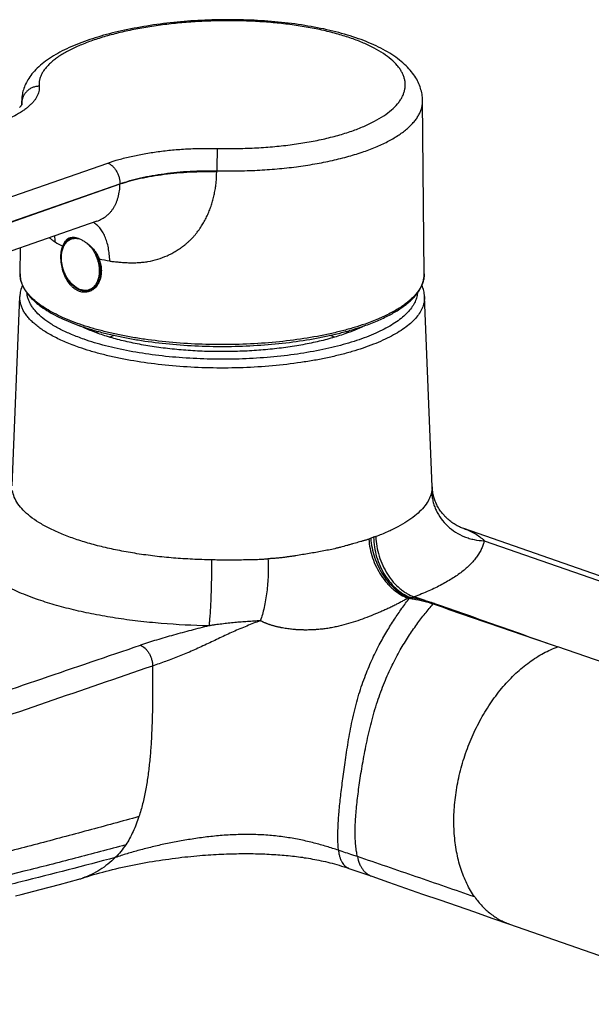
# Model space of a CAD drawing. Header units: millimetres. Extents: x 0 to 841, y 0 to 594.
# Tile 2 of 5: x 157 to 222, y 115 to 226. Entities that reach past the tile are written whole.
import ezdxf

# ---------------------------------------------------------------- set-up
doc = ezdxf.new("R2010")
doc.units = ezdxf.units.MM
doc.header["$LTSCALE"] = 46.255
doc.layers.get('0').update_dxf_attribs({"linetype": 'CONTINUOUS'})

msp = doc.modelspace()

# ---------------------------------------------------------------- linework, layer by layer
at = {"color": 7, "linetype": 'CONTINUOUS'}
for p, q in [((157.35, 216.83), (157.36, 217.27)), ((157.36, 217.27), (157.36, 217.27)), ((202.98, 217.27), (202.98, 217.27)), ((203.17, 197.58), (202.98, 217.27)), ((165.9, 203.58), (125.78, 189.59)), ((165.9, 203.58), (165.91, 203.58)), ((163.27, 201.74), (163.05, 201.67)), ((157.17, 197.58), (157.2, 200.54)), ((156.27, 173.48), (157.14, 195.02)), ((165.41, 195.82), (165.13, 195.72)), ((204.08, 173.36), (203.2, 195.02)), ((259.22, 150.66), (207.67, 168.63)), ((195.94, 129.53), (197.21, 129.09)), ((210.88, 124.35), (212.88, 123.66)), ((212.88, 123.66), (239.04, 114.54))]:
    msp.add_line(p, q, dxfattribs=at)
at = {"color": 9, "linetype": 'CONTINUOUS'}
for p, q in [((157.36, 217.03), (157.36, 216.86)), ((157.36, 216.89), (157.37, 216.87)), ((157.37, 216.89), (157.37, 216.88)), ((157.37, 216.89), (157.37, 216.89)), ((157.37, 216.89), (157.37, 216.89)), ((157.37, 216.88), (157.37, 216.87)), ((125.24, 195.59), (167.14, 210.19)), ((179.55, 209.18), (179.55, 209.3)), ((126.64, 193.23), (168.53, 207.83)), ((168.53, 207.78), (126.67, 193.18)), ((168.53, 207.78), (168.53, 207.83)), ((165.9, 203.58), (165.91, 203.58)), ((209.99, 167.25), (257.67, 150.63)), ((203.26, 160.45), (202.04, 160.87)), ((244.55, 146.06), (218.39, 155.18))]:
    msp.add_line(p, q, dxfattribs=at)
at = {"color": 7, "linetype": 'CONTINUOUS'}
for points in [[(202.98, 217.27), (202.98, 217.34), (202.98, 217.51), (202.96, 217.68), (202.94, 217.84), (202.92, 218.01), (202.89, 218.18), (202.85, 218.35), (202.8, 218.52), (202.75, 218.69), (202.7, 218.86), (202.63, 219.03), (202.56, 219.2), (202.48, 219.37), (202.4, 219.54), (202.31, 219.71), (202.2, 219.88), (202.1, 220.05), (201.98, 220.23), (201.85, 220.4), (201.72, 220.57), (201.58, 220.74), (201.43, 220.91), (201.27, 221.08), (201.1, 221.24), (200.93, 221.41), (200.74, 221.58), (200.55, 221.74), (200.35, 221.9), (200.14, 222.06), (199.92, 222.22), (199.7, 222.37), (199.47, 222.53), (199.24, 222.67), (198.99, 222.82), (198.75, 222.96), (198.49, 223.1), (198.23, 223.24), (197.97, 223.37), (197.7, 223.5), (197.43, 223.63), (197.15, 223.75), (196.86, 223.87), (196.57, 223.99), (196.28, 224.11), (195.98, 224.22), (195.67, 224.33), (195.37, 224.44), (195.05, 224.54), (194.74, 224.64), (194.42, 224.74), (194.1, 224.83), (193.77, 224.93), (193.44, 225.02), (193.1, 225.11), (192.76, 225.19), (192.42, 225.27), (192.07, 225.35), (191.73, 225.43), (191.37, 225.5), (191.02, 225.57), (190.66, 225.64), (190.3, 225.71), (189.93, 225.77), (189.57, 225.83), (189.2, 225.89), (188.82, 225.94), (188.45, 226), (188.07, 226.05), (187.69, 226.09), (187.31, 226.14), (186.93, 226.18), (186.54, 226.22), (186.16, 226.26), (185.77, 226.29), (185.38, 226.32), (184.99, 226.35), (184.59, 226.37), (184.2, 226.4), (183.8, 226.42), (183.41, 226.44), (183.01, 226.45), (182.61, 226.46), (182.21, 226.47), (181.81, 226.48), (181.41, 226.49), (181.01, 226.49), (180.61, 226.49), (180.21, 226.48), (179.81, 226.48), (179.41, 226.47), (179.01, 226.46), (178.61, 226.45), (178.21, 226.43), (177.81, 226.41), (177.41, 226.39), (177.02, 226.37), (176.62, 226.34), (176.22, 226.31), (175.83, 226.28), (175.44, 226.25), (175.05, 226.21), (174.66, 226.17), (174.27, 226.13), (173.88, 226.09), (173.5, 226.04), (173.12, 225.99), (172.74, 225.94), (172.36, 225.89), (171.98, 225.83), (171.61, 225.77), (171.24, 225.71), (170.87, 225.65), (170.5, 225.58), (170.14, 225.52), (169.78, 225.45), (169.42, 225.37), (169.07, 225.3), (168.72, 225.22), (168.37, 225.14), (168.03, 225.06), (167.69, 224.98), (167.35, 224.89), (167.01, 224.8), (166.68, 224.71), (166.36, 224.62), (166.03, 224.52), (165.71, 224.42), (165.4, 224.32), (165.09, 224.22), (164.79, 224.12)], [(164.79, 224.12), (164.5, 224.02), (164.2, 223.91), (163.91, 223.8), (163.62, 223.68), (163.33, 223.56), (163.05, 223.44), (162.77, 223.32), (162.5, 223.19), (162.23, 223.06), (161.97, 222.93), (161.71, 222.8), (161.46, 222.66), (161.22, 222.52), (160.98, 222.38), (160.74, 222.23), (160.52, 222.09), (160.3, 221.93), (160.08, 221.78), (159.88, 221.63), (159.68, 221.47), (159.48, 221.3), (159.3, 221.14), (159.13, 220.98), (158.96, 220.81), (158.81, 220.65), (158.66, 220.48), (158.52, 220.32), (158.39, 220.15), (158.27, 219.99), (158.16, 219.82), (158.06, 219.66), (157.96, 219.49), (157.88, 219.33), (157.8, 219.17), (157.72, 219), (157.66, 218.84), (157.6, 218.68), (157.55, 218.52), (157.5, 218.36), (157.46, 218.2), (157.43, 218.04), (157.4, 217.87), (157.38, 217.71), (157.37, 217.55), (157.36, 217.39), (157.36, 217.27)], [(157.37, 216.89), (157.37, 216.89), (157.37, 216.88), (157.37, 216.87), (157.36, 216.86), (157.36, 216.84), (157.35, 216.82), (157.33, 216.79), (157.32, 216.77), (157.3, 216.73), (157.27, 216.7), (157.25, 216.66), (157.22, 216.62), (157.19, 216.58), (157.15, 216.54), (157.11, 216.49)], [(207.67, 168.63), (207.54, 168.67), (207.42, 168.72), (207.3, 168.77), (207.18, 168.83), (207.05, 168.89), (206.93, 168.95), (206.81, 169.02), (206.68, 169.09), (206.56, 169.17), (206.44, 169.25), (206.32, 169.33), (206.2, 169.42), (206.08, 169.51), (205.96, 169.61), (205.85, 169.71), (205.74, 169.81), (205.63, 169.91), (205.52, 170.02), (205.42, 170.14), (205.32, 170.25), (205.22, 170.37), (205.13, 170.49), (205.04, 170.61), (204.96, 170.73), (204.88, 170.85), (204.8, 170.98), (204.73, 171.1), (204.66, 171.23), (204.6, 171.35), (204.54, 171.48), (204.48, 171.6), (204.43, 171.73), (204.39, 171.85), (204.34, 171.97), (204.3, 172.08), (204.27, 172.2), (204.24, 172.31), (204.21, 172.42), (204.19, 172.52), (204.16, 172.62), (204.15, 172.72), (204.13, 172.82), (204.12, 172.91), (204.11, 172.99), (204.1, 173.08), (204.09, 173.15), (204.08, 173.23), (204.08, 173.3), (204.08, 173.36)], [(164.28, 128.89), (164.57, 128.98), (164.88, 129.08), (165.2, 129.18), (165.54, 129.28), (165.88, 129.38), (166.23, 129.48), (166.59, 129.57), (166.95, 129.67), (167.32, 129.76), (167.69, 129.86), (168.07, 129.95), (168.44, 130.04), (168.82, 130.12), (169.2, 130.2), (169.58, 130.29), (169.96, 130.36), (170.35, 130.44), (170.73, 130.51), (171.1, 130.58), (171.48, 130.65), (171.86, 130.72), (172.24, 130.78), (172.61, 130.84), (172.99, 130.9), (173.36, 130.96), (173.73, 131.01), (174.11, 131.06), (174.48, 131.11), (174.84, 131.16), (175.21, 131.2), (175.57, 131.25), (175.92, 131.29), (176.27, 131.32), (176.62, 131.36), (176.96, 131.39), (177.29, 131.42), (177.62, 131.45), (177.94, 131.48), (178.26, 131.5), (178.57, 131.52), (178.88, 131.55), (179.19, 131.56), (179.49, 131.58), (179.79, 131.6), (180.08, 131.61), (180.37, 131.62), (180.66, 131.63), (180.94, 131.64), (181.23, 131.65), (181.51, 131.66), (181.79, 131.66), (182.07, 131.67), (182.34, 131.67), (182.62, 131.67), (182.89, 131.67), (183.16, 131.67), (183.43, 131.67), (183.7, 131.67), (183.97, 131.66), (184.23, 131.65), (184.5, 131.65), (184.76, 131.64), (185.01, 131.63), (185.27, 131.62), (185.52, 131.6), (185.77, 131.59), (186.02, 131.58), (186.27, 131.56), (186.51, 131.54), (186.75, 131.52), (186.99, 131.51), (187.23, 131.48), (187.47, 131.46), (187.7, 131.44), (187.93, 131.42), (188.16, 131.39), (188.39, 131.37), (188.62, 131.34), (188.84, 131.31), (189.07, 131.28), (189.3, 131.25), (189.52, 131.21), (189.75, 131.18), (189.98, 131.14), (190.22, 131.1), (190.45, 131.06), (190.7, 131.02), (190.94, 130.97), (191.18, 130.92), (191.43, 130.87), (191.68, 130.81), (191.93, 130.76), (192.19, 130.7), (192.44, 130.63), (192.7, 130.57), (192.96, 130.5), (193.23, 130.42), (193.5, 130.35), (193.77, 130.26), (194.05, 130.18), (194.33, 130.09), (194.6, 129.99)], [(194.6, 129.99), (195.05, 129.84), (195.5, 129.68), (195.94, 129.53)], [(156.63, 126.86), (157.29, 127.02), (159.45, 127.58), (161.64, 128.16), (163.85, 128.76)], [(197.21, 129.09), (199.12, 128.42), (201.04, 127.76), (202.98, 127.08), (204.94, 126.41), (206.91, 125.73), (208.89, 125.04), (210.88, 124.35)]]:
    msp.add_lwpolyline(points, dxfattribs=at)
at = {"color": 9, "linetype": 'CONTINUOUS'}
for centre, radius, start, end in [((159.96, 217.25), 2.61, 179.4801, 184.6423), ((155.67, 216.9), 1.7, 359.6703, 4.6645), ((155.61, 216.78), 1.75, 3.6242, 4.5936), ((154.58, 201.41), 6.57, 358.3132, 4.3797), ((163.51, 200.35), 1.4, 96.8351, 109.2045), ((167.93, 212.63), 13.27, 239.285, 243.5751), ((171.97, 224.3), 25.66, 256.9082, 259.6681), ((164.96, 197.13), 1.39, 289.2274, 296.3697), ((199.1, 143.56), 17.31, 82.0719, 82.54), ((202.2, 160.05), 0.966, 135.3133, 138.1743), ((203.33, 140.08), 20.73, 94.3583, 95.0176), ((1455.29, -3618.38), 3983.65, 108.78848, 109.15709)]:
    msp.add_arc(centre, radius, start, end, dxfattribs=at)
at = {"color": 7, "linetype": 'CONTINUOUS'}
for centre, radius, start, end in [((164.94, 197.19), 1.45, 289.2263, 296.019), ((189.7, 205.03), 14.91, 296.35, 296.556), ((173.4, 171.47), 20.87, 110.4312, 111.3578), ((175.07, 167.35), 24.3, 107.0581, 108.5074), ((185.15, 166.98), 24.69, 71.504, 72.9302), ((186.94, 171.47), 20.87, 68.6422, 69.5687), ((161.61, 136.98), 8.52, 285.2966, 288.2708)]:
    msp.add_arc(centre, radius, start, end, dxfattribs=at)
at = {"color": 9, "linetype": 'CONTINUOUS'}
for points, knots in [([(194.93, 213.83), (195.39, 213.99), (196.27, 214.33), (197.49, 214.91), (198.54, 215.52), (199.42, 216.18), (200.02, 216.77), (200.4, 217.26), (200.62, 217.62), (200.8, 217.99), (200.92, 218.36), (200.99, 218.73), (201.02, 219.1), (200.99, 219.47), (200.91, 219.84), (200.78, 220.21), (200.6, 220.57), (200.38, 220.93), (200, 221.42), (199.39, 222.01), (198.51, 222.67), (197.45, 223.29), (196.23, 223.86), (194.86, 224.39), (193.34, 224.86), (191.7, 225.28), (189.95, 225.63), (188.11, 225.92), (186.19, 226.14), (184.21, 226.29), (182.19, 226.37), (180.16, 226.38), (178.12, 226.32), (176.1, 226.19), (174.12, 226), (172.2, 225.74), (170.35, 225.43), (168.6, 225.05), (166.96, 224.62), (165.91, 224.29), (165.41, 224.12)], [0, 0, 0, 0, 0.031359, 0.060083, 0.086092, 0.109397, 0.130137, 0.139644, 0.148645, 0.157214, 0.165442, 0.173434, 0.181308, 0.189187, 0.197194, 0.205445, 0.214044, 0.223079, 0.232623, 0.253439, 0.276812, 0.302872, 0.331628, 0.362997, 0.396828, 0.432919, 0.471023, 0.510862, 0.552127, 0.594489, 0.637602, 0.681107, 0.724637, 0.767823, 0.810299, 0.851704, 0.891693, 0.929935, 0.966128, 1, 1, 1, 1]), ([(165.41, 224.12), (164.94, 223.95), (164.03, 223.61), (162.96, 223.11), (162.2, 222.69), (161.68, 222.38), (161.22, 222.05), (160.8, 221.72), (160.44, 221.39), (160.12, 221.05), (159.85, 220.7), (159.64, 220.35), (159.48, 219.99), (159.38, 219.64), (159.33, 219.28), (159.33, 219.04), (159.34, 218.92)], [0, 0, 0, 0, 0.178499, 0.34087, 0.415807, 0.48652, 0.553023, 0.615385, 0.673736, 0.728282, 0.779319, 0.827248, 0.872589, 0.915982, 0.958177, 1, 1, 1, 1]), ([(159.34, 218.92), (159.35, 218.82), (159.35, 218.63), (159.31, 218.33), (159.22, 218.04), (159.09, 217.75), (158.92, 217.46), (158.7, 217.17), (158.44, 216.89), (158.14, 216.61), (157.8, 216.34), (157.28, 215.97), (156.53, 215.54), (155.5, 215.06), (154.77, 214.78), (154.38, 214.64)], [0, 0, 0, 0, 0.041741, 0.083976, 0.127501, 0.173031, 0.221172, 0.272417, 0.327144, 0.385635, 0.448085, 0.514617, 0.660093, 0.82209, 1, 1, 1, 1]), ([(159.34, 218.92), (159.21, 218.92), (158.95, 218.89), (158.58, 218.78), (158.24, 218.6), (157.94, 218.36), (157.69, 218.08), (157.51, 217.75), (157.39, 217.4), (157.37, 217.16), (157.36, 217.03)], [0, 0, 0, 0, 0.128363, 0.256365, 0.383513, 0.509436, 0.633933, 0.757013, 0.878899, 1, 1, 1, 1]), ([(196.3, 211.49), (196.81, 211.67), (197.78, 212.04), (199.12, 212.67), (200.11, 213.25), (200.8, 213.74), (201.26, 214.11), (201.66, 214.49), (202.01, 214.87), (202.31, 215.26), (202.56, 215.65), (202.75, 216.05), (202.89, 216.46), (202.97, 216.86), (202.98, 217.14), (202.98, 217.27)], [0, 0, 0, 0, 0.173142, 0.331711, 0.475245, 0.541395, 0.603861, 0.662762, 0.718276, 0.770652, 0.820219, 0.867391, 0.912674, 0.956659, 1, 1, 1, 1]), ([(179.63, 211.85), (180.33, 211.83), (181.74, 211.83), (183.83, 211.89), (185.88, 212.03), (187.88, 212.25), (189.8, 212.53), (191.62, 212.89), (193.32, 213.31), (194.41, 213.65), (194.93, 213.83)], [0, 0, 0, 0, 0.136384, 0.271825, 0.405107, 0.535047, 0.660516, 0.780454, 0.893897, 1, 1, 1, 1]), ([(167.14, 210.19), (167.56, 210.34), (168.44, 210.61), (169.83, 210.96), (171.32, 211.26), (172.89, 211.5), (174.52, 211.69), (176.2, 211.81), (177.91, 211.86), (179.05, 211.86), (179.63, 211.85)], [0, 0, 0, 0, 0.106091, 0.219557, 0.339532, 0.465033, 0.594988, 0.728259, 0.863666, 1, 1, 1, 1]), ([(179.63, 211.85), (179.62, 211.79), (179.61, 211.65), (179.6, 211.42), (179.59, 211.13), (179.58, 210.67), (179.56, 210.06), (179.55, 209.56), (179.55, 209.3)], [0, 0, 0, 0, 0.068242, 0.161304, 0.275716, 0.407204, 0.701293, 1, 1, 1, 1]), ([(179.55, 209.3), (180.32, 209.29), (181.86, 209.28), (184.15, 209.36), (186.4, 209.51), (188.59, 209.75), (190.69, 210.07), (192.68, 210.46), (194.55, 210.93), (195.74, 211.3), (196.3, 211.49)], [0, 0, 0, 0, 0.136402, 0.271851, 0.40513, 0.535061, 0.660517, 0.780446, 0.893887, 1, 1, 1, 1]), ([(167.14, 210.19), (167.33, 210.12), (167.62, 209.93), (167.92, 209.6), (168.13, 209.29), (168.31, 208.95), (168.44, 208.58), (168.51, 208.21), (168.53, 207.95), (168.53, 207.83)], [0, 0, 0, 0, 0.218712, 0.341125, 0.470042, 0.603144, 0.737714, 0.870907, 1, 1, 1, 1]), ([(167.37, 199.05), (167.46, 199.04), (167.63, 199.01), (167.89, 198.98), (168.16, 198.95), (168.42, 198.93), (168.69, 198.9), (168.96, 198.88), (169.23, 198.87), (169.51, 198.86), (169.78, 198.85), (170.15, 198.85), (170.62, 198.87), (171.17, 198.91), (171.92, 199.02), (172.84, 199.24), (173.74, 199.57), (174.34, 199.86), (174.68, 200.05), (174.93, 200.19), (175.18, 200.35), (175.38, 200.48), (175.54, 200.6), (175.69, 200.71), (175.85, 200.83), (176, 200.95), (176.11, 201.05), (176.22, 201.14), (176.33, 201.24), (176.44, 201.34), (176.58, 201.47), (176.72, 201.61), (176.85, 201.75), (176.95, 201.86), (177.05, 201.97), (177.14, 202.08), (177.23, 202.2), (177.35, 202.35), (177.47, 202.51), (177.59, 202.67), (177.7, 202.83), (177.83, 203.03), (177.99, 203.28), (178.18, 203.62), (178.36, 203.97), (178.52, 204.33), (178.68, 204.69), (178.86, 205.15), (179.04, 205.7), (179.19, 206.27), (179.32, 206.85), (179.42, 207.43), (179.51, 208.2), (179.54, 208.79), (179.55, 209.18)], [0, 0, 0, 0, 0.014329, 0.028682, 0.04312, 0.057677, 0.072333, 0.087075, 0.101899, 0.116799, 0.131767, 0.146796, 0.177022, 0.207457, 0.238084, 0.299837, 0.362212, 0.393621, 0.409372, 0.425152, 0.440959, 0.456788, 0.464713, 0.472645, 0.488526, 0.496473, 0.50442, 0.512372, 0.520333, 0.528301, 0.53627, 0.552209, 0.560186, 0.568169, 0.576152, 0.584132, 0.592113, 0.600098, 0.616079, 0.624071, 0.632063, 0.648053, 0.664046, 0.680043, 0.712041, 0.728044, 0.744048, 0.776054, 0.808058, 0.840059, 0.872055, 0.904046, 0.936034, 1, 1, 1, 1]), ([(168.53, 207.83), (168.91, 207.96), (169.69, 208.21), (170.91, 208.52), (172.22, 208.78), (173.6, 208.99), (175.04, 209.16), (177.03, 209.3), (178.54, 209.32), (179.55, 209.3)], [0, 0, 0, 0, 0.10615, 0.219642, 0.339618, 0.465106, 0.595043, 0.7283, 1, 1, 1, 1]), ([(179.55, 209.18), (178.54, 209.2), (177.03, 209.18), (175.04, 209.04), (173.6, 208.88), (172.22, 208.68), (170.91, 208.43), (169.69, 208.13), (168.91, 207.9), (168.53, 207.78)], [0, 0, 0, 0, 0.272079, 0.405487, 0.535518, 0.66102, 0.780911, 0.894198, 1, 1, 1, 1]), ([(165.91, 203.58), (166.1, 203.65), (166.49, 203.82), (166.92, 204.11), (167.24, 204.39), (167.46, 204.61), (167.63, 204.82), (167.75, 204.99), (167.83, 205.13), (167.91, 205.27), (168.01, 205.46), (168.13, 205.71), (168.25, 206.03), (168.35, 206.35), (168.43, 206.7), (168.49, 207.05), (168.52, 207.41), (168.53, 207.65), (168.53, 207.78)], [0, 0, 0, 0, 0.118505, 0.236701, 0.296139, 0.355866, 0.415846, 0.445922, 0.475973, 0.506157, 0.536725, 0.599106, 0.662951, 0.728027, 0.794196, 0.861461, 0.929973, 1, 1, 1, 1]), ([(167.37, 199.05), (167.37, 199.31), (167.33, 199.81), (167.23, 200.54), (167.06, 201.22), (166.85, 201.83), (166.58, 202.36), (166.26, 202.82), (165.9, 203.18), (165.63, 203.36), (165.49, 203.43)], [0, 0, 0, 0, 0.155436, 0.303583, 0.443152, 0.573224, 0.693359, 0.80374, 0.905327, 1, 1, 1, 1]), ([(160.49, 201.69), (160.55, 201.65), (160.65, 201.57), (160.82, 201.45), (160.98, 201.33), (161.1, 201.26), (161.15, 201.22)], [0, 0, 0, 0, 0.247594, 0.498359, 0.750239, 1, 1, 1, 1]), ([(163.77, 195.91), (163.48, 196.06), (163.08, 196.38), (162.64, 196.92), (162.35, 197.4), (162.12, 197.93), (161.96, 198.48), (161.86, 199.04), (161.85, 199.58), (161.91, 200.09), (162.04, 200.56), (162.25, 200.96), (162.48, 201.23), (162.69, 201.4), (162.86, 201.5), (163.04, 201.57), (163.23, 201.62), (163.42, 201.64), (163.69, 201.63), (163.9, 201.58), (164.03, 201.53)], [0, 0, 0, 0, 0.1254, 0.194656, 0.266884, 0.340769, 0.414853, 0.487663, 0.557833, 0.624237, 0.686137, 0.743337, 0.796346, 0.821711, 0.846575, 0.871204, 0.895874, 0.920863, 0.946425, 1, 1, 1, 1]), ([(164.82, 201.05), (164.95, 200.94), (165.18, 200.7), (165.49, 200.28), (165.75, 199.81), (165.95, 199.3), (166.1, 198.78), (166.18, 198.25), (166.19, 197.73), (166.13, 197.25), (166, 196.8), (165.81, 196.42), (165.56, 196.1), (165.26, 195.87), (164.91, 195.73), (164.54, 195.69), (164.15, 195.75), (163.9, 195.85), (163.77, 195.91)], [0, 0, 0, 0, 0.06702, 0.137535, 0.210512, 0.284719, 0.358829, 0.43152, 0.501583, 0.568024, 0.630186, 0.687875, 0.741491, 0.792106, 0.841398, 0.891348, 0.943783, 1, 1, 1, 1]), ([(165.74, 200.1), (165.85, 199.89), (166.05, 199.46), (166.25, 198.78), (166.33, 198.09), (166.31, 197.43), (166.19, 196.92), (166.03, 196.56), (165.9, 196.33), (165.73, 196.12), (165.55, 195.95), (165.35, 195.81), (165.2, 195.75), (165.13, 195.72)], [0, 0, 0, 0, 0.144205, 0.28886, 0.429824, 0.563422, 0.686992, 0.744719, 0.799739, 0.852288, 0.902777, 0.951779, 1, 1, 1, 1]), ([(196.43, 191.88), (196.02, 191.74), (195.17, 191.47), (193.85, 191.1), (192.45, 190.77), (190.47, 190.37), (187.86, 189.97), (184.61, 189.66), (181.27, 189.52), (177.9, 189.55), (174.58, 189.75), (171.89, 190.06), (169.81, 190.39), (168.33, 190.67), (166.91, 191), (165.56, 191.35), (164.3, 191.74), (163.12, 192.16), (162.03, 192.62), (161.04, 193.09), (160.15, 193.59), (159.37, 194.12), (158.7, 194.66), (158.15, 195.22), (157.71, 195.79), (157.4, 196.38), (157.21, 196.98), (157.17, 197.38), (157.17, 197.58)], [0, 0, 0, 0, 0.03085, 0.063323, 0.097291, 0.132614, 0.20669, 0.284224, 0.363766, 0.443805, 0.522817, 0.599307, 0.636164, 0.671869, 0.706264, 0.739205, 0.770561, 0.800217, 0.828076, 0.854068, 0.878146, 0.900305, 0.920579, 0.939066, 0.955934, 0.971449, 0.98598, 1, 1, 1, 1]), ([(203.17, 197.58), (203.17, 197.45), (203.15, 197.18), (203.07, 196.78), (202.93, 196.39), (202.74, 196), (202.49, 195.61), (202.19, 195.23), (201.83, 194.85), (201.43, 194.49), (200.97, 194.12), (200.46, 193.77), (199.9, 193.43), (199.07, 192.97), (197.92, 192.44), (196.94, 192.06), (196.43, 191.88)], [0, 0, 0, 0, 0.042448, 0.085583, 0.130102, 0.176625, 0.225679, 0.277692, 0.332997, 0.391842, 0.454401, 0.520786, 0.591058, 0.665231, 0.825133, 1, 1, 1, 1]), ([(163.89, 189.23), (163.37, 189.41), (162.38, 189.79), (161.21, 190.34), (160.37, 190.8), (159.81, 191.15), (159.3, 191.51), (158.84, 191.88), (158.43, 192.25), (158.07, 192.63), (157.78, 193.02), (157.53, 193.41), (157.35, 193.81), (157.22, 194.21), (157.15, 194.62), (157.14, 194.89), (157.14, 195.02)], [0, 0, 0, 0, 0.175537, 0.335825, 0.410082, 0.480366, 0.546697, 0.609139, 0.667816, 0.722916, 0.774705, 0.823541, 0.869881, 0.914287, 0.957417, 1, 1, 1, 1]), ([(164.45, 190.15), (163.97, 190.32), (163.07, 190.66), (161.81, 191.24), (160.71, 191.86), (159.78, 192.51), (159.14, 193.1), (158.72, 193.58), (158.47, 193.94), (158.26, 194.3), (158.11, 194.66), (158, 195.03), (157.96, 195.27), (157.95, 195.4)], [0, 0, 0, 0, 0.17276, 0.331411, 0.475443, 0.604783, 0.719949, 0.772644, 0.822387, 0.869523, 0.914481, 0.957776, 1, 1, 1, 1]), ([(203.2, 195.02), (203.2, 194.92), (203.2, 194.72), (203.15, 194.32), (203.01, 193.82), (202.71, 193.22), (202.29, 192.64), (201.75, 192.08), (201.09, 191.53), (200.31, 191), (199.43, 190.5), (198.45, 190.01), (197.36, 189.56), (196.18, 189.13), (194.92, 188.73), (193.57, 188.37), (192.15, 188.04), (190.66, 187.75), (188.58, 187.42), (185.87, 187.1), (182.53, 186.89), (179.15, 186.86), (175.78, 187), (172.51, 187.31), (169.89, 187.71), (167.89, 188.11), (166.49, 188.44), (165.15, 188.81), (164.3, 189.09), (163.89, 189.23)], [0, 0, 0, 0, 0.007001, 0.014045, 0.02851, 0.043905, 0.06062, 0.078936, 0.099037, 0.121026, 0.144947, 0.170798, 0.198536, 0.228092, 0.259371, 0.292258, 0.326621, 0.362316, 0.399184, 0.475754, 0.554911, 0.635145, 0.714913, 0.792687, 0.866999, 0.902431, 0.936502, 0.969068, 1, 1, 1, 1]), ([(202.39, 195.4), (202.37, 195.21), (202.3, 194.82), (202.07, 194.26), (201.72, 193.7), (201.26, 193.16), (200.69, 192.63), (200.01, 192.12), (199.23, 191.63), (198.35, 191.16), (197.38, 190.71), (196.31, 190.29), (195.16, 189.9), (193.93, 189.54), (192.63, 189.2), (190.77, 188.8), (188.32, 188.39), (185.26, 188.06), (182.09, 187.88), (178.88, 187.87), (175.7, 188.01), (172.61, 188.31), (170.13, 188.7), (168.24, 189.08), (166.91, 189.4), (165.65, 189.75), (164.84, 190.01), (164.45, 190.15)], [0, 0, 0, 0, 0.014072, 0.028855, 0.044767, 0.06212, 0.081131, 0.101935, 0.124601, 0.149147, 0.175553, 0.203767, 0.233711, 0.265287, 0.29838, 0.332858, 0.405382, 0.481608, 0.560159, 0.639591, 0.718431, 0.795225, 0.868579, 0.903563, 0.937216, 0.969402, 1, 1, 1, 1]), ([(163.27, 167.5), (162.77, 167.67), (161.82, 168.03), (160.5, 168.64), (159.33, 169.28), (158.34, 169.96), (157.54, 170.68), (156.92, 171.41), (156.49, 172.17), (156.34, 172.71), (156.3, 172.97)], [0, 0, 0, 0, 0.171443, 0.329296, 0.473068, 0.602655, 0.718483, 0.821702, 0.914433, 1, 1, 1, 1]), ([(204.01, 172.8), (203.99, 172.68), (203.92, 172.44), (203.74, 171.97), (203.39, 171.37), (202.81, 170.69), (202.07, 170.03), (201.18, 169.4), (200.13, 168.79), (198.95, 168.22), (198.1, 167.88), (197.65, 167.71)], [0, 0, 0, 0, 0.043147, 0.087662, 0.182383, 0.287075, 0.403559, 0.532869, 0.675441, 0.831266, 1, 1, 1, 1]), ([(204.08, 173.36), (204.08, 173.32), (204.08, 173.24), (204.06, 173.11), (204.04, 172.96), (204.02, 172.86), (204.01, 172.8)], [0, 0, 0, 0, 0.199229, 0.430753, 0.69701, 1, 1, 1, 1]), ([(204.01, 172.8), (204.02, 172.62), (204.05, 172.26), (204.16, 171.73), (204.31, 171.21), (204.59, 170.53), (205.07, 169.73), (205.82, 168.89), (206.72, 168.2), (207.57, 167.76), (208.29, 167.51), (209.04, 167.32), (209.61, 167.26), (209.99, 167.25)], [0, 0, 0, 0, 0.060209, 0.120662, 0.181418, 0.24252, 0.365731, 0.490525, 0.616751, 0.744061, 0.808036, 0.872088, 1, 1, 1, 1]), ([(207.67, 168.63), (207.89, 168.55), (208.32, 168.38), (208.94, 168.08), (209.51, 167.71), (209.84, 167.41), (209.99, 167.25)], [0, 0, 0, 0, 0.258981, 0.509923, 0.755303, 1, 1, 1, 1]), ([(178.96, 165.07), (178.24, 165.08), (176.79, 165.13), (174.64, 165.27), (172.53, 165.48), (170.49, 165.76), (168.53, 166.1), (166.67, 166.5), (164.92, 166.96), (163.8, 167.31), (163.27, 167.5)], [0, 0, 0, 0, 0.137113, 0.272653, 0.405624, 0.535063, 0.660047, 0.779712, 0.893265, 1, 1, 1, 1]), ([(196.87, 167.43), (196.82, 167.41), (196.72, 167.38), (196.57, 167.33), (196.42, 167.28), (196.27, 167.24), (196.11, 167.2), (195.91, 167.14), (195.65, 167.07), (195.33, 166.98), (195.01, 166.89), (194.68, 166.79), (194.24, 166.67), (193.79, 166.54), (193.33, 166.43), (192.87, 166.31), (192.28, 166.19), (191.55, 166.05), (190.82, 165.92), (190.07, 165.79), (189.31, 165.67), (188.68, 165.56), (188.16, 165.48), (187.83, 165.43), (187.57, 165.4), (187.38, 165.37), (187.18, 165.34), (186.91, 165.31), (186.58, 165.28), (186.25, 165.25), (185.98, 165.23), (185.78, 165.22), (185.58, 165.2), (185.45, 165.19), (185.38, 165.18)], [0, 0, 0, 0, 0.013489, 0.02694, 0.040402, 0.053894, 0.067453, 0.081117, 0.108796, 0.136934, 0.165488, 0.194427, 0.223719, 0.283249, 0.313434, 0.343865, 0.405439, 0.467989, 0.531548, 0.596107, 0.661626, 0.728028, 0.761527, 0.795204, 0.812106, 0.829048, 0.846021, 0.863018, 0.897075, 0.931235, 0.948361, 0.965522, 0.982727, 1, 1, 1, 1]), ([(197.09, 167.53), (197.07, 167.52), (197, 167.49), (196.93, 167.45), (196.87, 167.43)], [0, 0, 0, 0, 0.248555, 1, 1, 1, 1]), ([(196.87, 167.43), (196.89, 167.07), (196.98, 166.35), (197.27, 165.28), (197.7, 164.24), (198.26, 163.28), (198.81, 162.55), (199.3, 162.03), (199.81, 161.57), (200.47, 161.1), (201.05, 160.82), (201.34, 160.72)], [0, 0, 0, 0, 0.127011, 0.257874, 0.390337, 0.522015, 0.650585, 0.71309, 0.774088, 0.890805, 1, 1, 1, 1]), ([(197.41, 167.65), (197.38, 167.64), (197.27, 167.6), (197.17, 167.56), (197.09, 167.53)], [0, 0, 0, 0, 0.24571, 1, 1, 1, 1]), ([(197.09, 167.53), (197.11, 167.16), (197.21, 166.43), (197.5, 165.35), (197.93, 164.3), (198.47, 163.32), (199.13, 162.45), (199.75, 161.82), (200.28, 161.4), (200.81, 161.05), (201.23, 160.84), (201.52, 160.73)], [0, 0, 0, 0, 0.127942, 0.259887, 0.393334, 0.525715, 0.654372, 0.777199, 0.835987, 0.892801, 1, 1, 1, 1]), ([(197.65, 167.71), (197.63, 167.71), (197.58, 167.69), (197.5, 167.67), (197.44, 167.66), (197.41, 167.65)], [0, 0, 0, 0, 0.251521, 0.623591, 1, 1, 1, 1]), ([(197.41, 167.65), (197.41, 167.27), (197.48, 166.52), (197.73, 165.41), (198.14, 164.33), (198.67, 163.33), (199.32, 162.44), (199.95, 161.81), (200.49, 161.39), (201.03, 161.04), (201.46, 160.85), (201.75, 160.75)], [0, 0, 0, 0, 0.129635, 0.262506, 0.396205, 0.528244, 0.65624, 0.778241, 0.836602, 0.893043, 1, 1, 1, 1]), ([(197.65, 167.71), (197.66, 167.34), (197.74, 166.6), (198.01, 165.49), (198.43, 164.43), (198.97, 163.43), (199.62, 162.55), (200.25, 161.92), (200.79, 161.51), (201.32, 161.16), (201.75, 160.97), (202.04, 160.87)], [0, 0, 0, 0, 0.129177, 0.261887, 0.395654, 0.5279, 0.656167, 0.778394, 0.836814, 0.893258, 1, 1, 1, 1]), ([(209.99, 167.25), (209.96, 167.1), (209.88, 166.8), (209.65, 166.2), (209.31, 165.62), (208.88, 165.06), (208.36, 164.48), (207.57, 163.77), (206.45, 162.98), (205.14, 162.23), (203.66, 161.51), (202.6, 161.08), (202.04, 160.87)], [0, 0, 0, 0, 0.043145, 0.087664, 0.182402, 0.233417, 0.287185, 0.403666, 0.532958, 0.675503, 0.831297, 1, 1, 1, 1]), ([(159.03, 160.61), (158.64, 160.75), (157.88, 161.03), (156.79, 161.48), (155.77, 161.95), (154.83, 162.44), (153.97, 162.95), (153.19, 163.47), (152.5, 164.01), (152.09, 164.4), (151.9, 164.59)], [0, 0, 0, 0, 0.150902, 0.294664, 0.431062, 0.559936, 0.681202, 0.794868, 0.90105, 1, 1, 1, 1]), ([(178.96, 165.07), (178.96, 164.31), (178.95, 163.18), (178.91, 161.69), (178.88, 160.62), (178.83, 159.65), (178.78, 158.81), (178.73, 158.21), (178.69, 157.81), (178.67, 157.65), (178.66, 157.57)], [0, 0, 0, 0, 0.301976, 0.452924, 0.596473, 0.727384, 0.840887, 0.93286, 0.969704, 1, 1, 1, 1]), ([(185.38, 165.18), (185.25, 165.16), (184.98, 165.13), (184.59, 165.1), (184.19, 165.09), (183.79, 165.08), (183.39, 165.08), (182.86, 165.07), (182.32, 165.05), (181.79, 165.04), (181.38, 165.03), (180.98, 165.03), (180.58, 165.02), (180.17, 165.03), (179.77, 165.04), (179.37, 165.06), (179.1, 165.07), (178.96, 165.07)], [0, 0, 0, 0, 0.061813, 0.123656, 0.185576, 0.247626, 0.309836, 0.372207, 0.497348, 0.560062, 0.622843, 0.685672, 0.748532, 0.811406, 0.874285, 0.937158, 1, 1, 1, 1]), ([(185.38, 165.18), (185.4, 164.87), (185.42, 164.25), (185.41, 163.31), (185.35, 162.36), (185.26, 161.43), (185.13, 160.52), (184.96, 159.67), (184.76, 158.88), (184.6, 158.38), (184.51, 158.15)], [0, 0, 0, 0, 0.129363, 0.262191, 0.396096, 0.528699, 0.657573, 0.780452, 0.895223, 1, 1, 1, 1]), ([(178.66, 157.57), (176.85, 157.6), (174.15, 157.74), (170.61, 158.09), (168.06, 158.43), (165.61, 158.86), (163.28, 159.36), (161.1, 159.94), (159.7, 160.38), (159.03, 160.61)], [0, 0, 0, 0, 0.272626, 0.405602, 0.535046, 0.660035, 0.779704, 0.893261, 1, 1, 1, 1]), ([(201.34, 160.72), (201.27, 160.68), (201.14, 160.61), (200.94, 160.51), (200.74, 160.4), (200.54, 160.29), (200.34, 160.18), (200.13, 160.07), (199.92, 159.96), (199.71, 159.85), (199.49, 159.74), (199.19, 159.6), (198.81, 159.43), (198.34, 159.22), (197.7, 158.95), (196.88, 158.62), (195.87, 158.24), (194.82, 157.89), (193.92, 157.64), (193.19, 157.47), (192.71, 157.37), (192.33, 157.31), (192.05, 157.26), (191.76, 157.22), (191.47, 157.19), (191.18, 157.16), (190.93, 157.14), (190.74, 157.13), (190.59, 157.12), (190.44, 157.11), (190.25, 157.1), (190, 157.1), (189.75, 157.09), (189.56, 157.09), (189.41, 157.1), (189.26, 157.1), (189.11, 157.11), (188.96, 157.11), (188.82, 157.12), (188.67, 157.13), (188.52, 157.14), (188.37, 157.15), (188.18, 157.17), (187.93, 157.2), (187.64, 157.24), (187.34, 157.28), (187.1, 157.32), (186.9, 157.36), (186.76, 157.39), (186.61, 157.42), (186.47, 157.45), (186.32, 157.49), (186.18, 157.52), (186.04, 157.56), (185.89, 157.6), (185.75, 157.65), (185.61, 157.69), (185.47, 157.74), (185.35, 157.78), (185.26, 157.82), (185.17, 157.85), (185.05, 157.9), (184.94, 157.95), (184.85, 157.99), (184.76, 158.03), (184.67, 158.07), (184.58, 158.12), (184.53, 158.14), (184.51, 158.15)], [0, 0, 0, 0, 0.012922, 0.025792, 0.038582, 0.051446, 0.064492, 0.077749, 0.091175, 0.104804, 0.118628, 0.132603, 0.160953, 0.189839, 0.219172, 0.278945, 0.34003, 0.402496, 0.466328, 0.498713, 0.531366, 0.547785, 0.564258, 0.580777, 0.597338, 0.613945, 0.630588, 0.638917, 0.64725, 0.655589, 0.663939, 0.680669, 0.697411, 0.705781, 0.714154, 0.722538, 0.73093, 0.73932, 0.747705, 0.756095, 0.764492, 0.772894, 0.781294, 0.79809, 0.81489, 0.831699, 0.84851, 0.856917, 0.865325, 0.873735, 0.882145, 0.890556, 0.898969, 0.907382, 0.915796, 0.924212, 0.932627, 0.941045, 0.949465, 0.953674, 0.957883, 0.966305, 0.974727, 0.978936, 0.983148, 0.991575, 0.995788, 1, 1, 1, 1]), ([(193.41, 132.05), (193.39, 132.24), (193.36, 132.65), (193.34, 133.29), (193.34, 133.99), (193.37, 135.04), (193.47, 136.46), (193.63, 137.94), (193.78, 139.2), (193.91, 140.2), (194.05, 141.25), (194.26, 142.73), (194.49, 144.27), (194.78, 145.86), (195.03, 147.09), (195.32, 148.31), (195.74, 149.86), (196.34, 151.66), (197.16, 153.62), (198.01, 155.35), (198.88, 156.9), (199.75, 158.29), (200.47, 159.35), (201.05, 160.14), (201.34, 160.51), (201.48, 160.7)], [0, 0, 0, 0, 0.019003, 0.040199, 0.063443, 0.088542, 0.14356, 0.203978, 0.236007, 0.269281, 0.303919, 0.340079, 0.417329, 0.458129, 0.499677, 0.54115, 0.581759, 0.658449, 0.728238, 0.791669, 0.849716, 0.903291, 0.953176, 0.976938, 1, 1, 1, 1]), ([(201.52, 160.73), (201.49, 160.73), (201.44, 160.73), (201.39, 160.72), (201.36, 160.72), (201.34, 160.72)], [0, 0, 0, 0, 0.50014, 0.750209, 1, 1, 1, 1]), ([(201.48, 160.7), (201.63, 160.68), (202.18, 160.59), (202.73, 160.48), (203.14, 160.38)], [0, 0, 0, 0, 0.260694, 1, 1, 1, 1]), ([(202.04, 160.87), (202.02, 160.86), (201.97, 160.84), (201.9, 160.82), (201.84, 160.79), (201.79, 160.77), (201.77, 160.76), (201.75, 160.75)], [0, 0, 0, 0, 0.250479, 0.507452, 0.744861, 0.866957, 1, 1, 1, 1]), ([(203.26, 160.45), (203.14, 160.48), (202.64, 160.6), (202.14, 160.69), (201.75, 160.75)], [0, 0, 0, 0, 0.240001, 1, 1, 1, 1]), ([(203.26, 160.45), (203.25, 160.44), (203.21, 160.42), (203.17, 160.4), (203.14, 160.38)], [0, 0, 0, 0, 0.243876, 1, 1, 1, 1]), ([(203.14, 160.38), (203.23, 160.35), (203.59, 160.26), (203.94, 160.15), (204.2, 160.06)], [0, 0, 0, 0, 0.260593, 1, 1, 1, 1]), ([(203.26, 160.45), (203.36, 160.42), (203.73, 160.33), (204.09, 160.21), (204.35, 160.12)], [0, 0, 0, 0, 0.260296, 1, 1, 1, 1]), ([(204.35, 160.12), (204.34, 160.11), (204.29, 160.1), (204.24, 160.07), (204.2, 160.06)], [0, 0, 0, 0, 0.245883, 1, 1, 1, 1]), ([(204.35, 160.12), (206.7, 159.3), (211.37, 157.65), (216.05, 156), (218.39, 155.18)], [0, 0, 0, 0, 0.500293, 1, 1, 1, 1]), ([(195.56, 131.33), (195.52, 131.53), (195.45, 131.95), (195.37, 132.62), (195.32, 133.35), (195.3, 134.43), (195.36, 135.89), (195.54, 137.76), (195.76, 139.4), (195.97, 140.79), (196.16, 141.89), (196.36, 143.03), (196.67, 144.61), (197.13, 146.6), (197.8, 148.92), (198.6, 151.09), (199.48, 153.04), (200.4, 154.79), (201.35, 156.34), (202.29, 157.71), (203.09, 158.76), (203.73, 159.52), (204.04, 159.88), (204.2, 160.06)], [0, 0, 0, 0, 0.019966, 0.041913, 0.065733, 0.09128, 0.146976, 0.207999, 0.273892, 0.308743, 0.34496, 0.382567, 0.42146, 0.501682, 0.581426, 0.656887, 0.726555, 0.790451, 0.849107, 0.903167, 0.953274, 0.977028, 1, 1, 1, 1]), ([(204.2, 160.06), (206.56, 159.24), (210.11, 158.02), (214.84, 156.4), (217.21, 155.58), (218.39, 155.18)], [0, 0, 0, 0, 0.499605, 0.749746, 1, 1, 1, 1]), ([(184.51, 158.15), (183.99, 157.96), (182.96, 157.56), (181.69, 157.01), (180.67, 156.55), (179.66, 156.07), (178.63, 155.59), (177.6, 155.11), (176.83, 154.76), (176.05, 154.43), (175.02, 154.01), (173.76, 153.53), (172.75, 153.17), (172.25, 153)], [0, 0, 0, 0, 0.124716, 0.249588, 0.312428, 0.375669, 0.503354, 0.567556, 0.631689, 0.695457, 0.758568, 0.881822, 1, 1, 1, 1]), ([(184.51, 158.15), (184.39, 158.14), (184.15, 158.13), (183.79, 158.11), (183.43, 158.08), (183.06, 158.05), (182.7, 158.03), (182.33, 158), (181.97, 157.97), (181.6, 157.94), (181.23, 157.9), (180.74, 157.85), (180.13, 157.78), (179.52, 157.7), (179.03, 157.63), (178.78, 157.59), (178.66, 157.57)], [0, 0, 0, 0, 0.061627, 0.123372, 0.185133, 0.246943, 0.308959, 0.371214, 0.433641, 0.496239, 0.559034, 0.621966, 0.748028, 0.873839, 0.93682, 1, 1, 1, 1]), ([(178.66, 157.57), (177.98, 157.4), (176.64, 157.06), (174.65, 156.53), (173.03, 156.06), (171.78, 155.67), (171.16, 155.47), (170.86, 155.37)], [0, 0, 0, 0, 0.258259, 0.512751, 0.760664, 0.881468, 1, 1, 1, 1]), ([(126.25, 140.05), (129.95, 141.34), (137.35, 143.91), (148.49, 147.74), (159.66, 151.57), (167.12, 154.1), (170.86, 155.37)], [0, 0, 0, 0, 0.249002, 0.498656, 0.748989, 1, 1, 1, 1]), ([(170.86, 155.37), (171.06, 155.3), (171.34, 155.11), (171.64, 154.77), (171.85, 154.47), (172.02, 154.12), (172.15, 153.75), (172.23, 153.38), (172.25, 153.12), (172.25, 153)], [0, 0, 0, 0, 0.216861, 0.338917, 0.467848, 0.601275, 0.736394, 0.870247, 1, 1, 1, 1]), ([(208.92, 126.74), (208.58, 127.22), (207.97, 128.27), (207.28, 130), (206.81, 131.92), (206.55, 133.97), (206.52, 136.13), (206.72, 138.35), (207.13, 140.59), (207.76, 142.81), (208.59, 144.97), (209.6, 147.02), (210.79, 148.93), (212.11, 150.66), (213.56, 152.18), (215.1, 153.46), (216.7, 154.48), (217.83, 154.98), (218.39, 155.18)], [0, 0, 0, 0, 0.052447, 0.108044, 0.166857, 0.228713, 0.293249, 0.359951, 0.428197, 0.49729, 0.566495, 0.635073, 0.702313, 0.767566, 0.830281, 0.890044, 0.946621, 1, 1, 1, 1]), ([(172.25, 153), (172.25, 152.64), (172.26, 151.19), (172.25, 149.75), (172.24, 148.66)], [0, 0, 0, 0, 0.250466, 1, 1, 1, 1]), ([(170.7, 135.88), (168.77, 135.35), (164.91, 134.3), (159.1, 132.75), (153.26, 131.23), (147.4, 129.78), (141.54, 128.39), (135.7, 127.08), (129.87, 125.84), (125.98, 125.07), (124.04, 124.7)], [0, 0, 0, 0, 0.124761, 0.250237, 0.376121, 0.502008, 0.627506, 0.752345, 0.876447, 1, 1, 1, 1]), ([(193.41, 132.05), (192.96, 132.2), (192.05, 132.49), (190.62, 132.89), (189.11, 133.25), (187.49, 133.53), (185.78, 133.74), (184.01, 133.85), (182.21, 133.85), (180.41, 133.77), (178.66, 133.6), (176.97, 133.37), (175.33, 133.1), (173.75, 132.79), (172.22, 132.44), (170.76, 132.07), (169.36, 131.67), (168.45, 131.38), (168.01, 131.23)], [0, 0, 0, 0, 0.054609, 0.111326, 0.171156, 0.234632, 0.301445, 0.370604, 0.440697, 0.510239, 0.57827, 0.644429, 0.708626, 0.770842, 0.831088, 0.889378, 0.945702, 1, 1, 1, 1]), ([(169.19, 132.66), (167.27, 132.15), (163.41, 131.13), (155.65, 129.15), (147.85, 127.28), (140.01, 125.57), (132.23, 123.98), (126.38, 122.93), (122.48, 122.29)], [0, 0, 0, 0, 0.124546, 0.249986, 0.501977, 0.627596, 0.752482, 1, 1, 1, 1]), ([(168.01, 131.23), (164.43, 130.27), (159.03, 128.88), (151.8, 127.14), (146.34, 125.89), (140.88, 124.73), (135.43, 123.64), (130, 122.65), (126.37, 122.04), (124.57, 121.75)], [0, 0, 0, 0, 0.249982, 0.375829, 0.501759, 0.627375, 0.752355, 0.876541, 1, 1, 1, 1]), ([(195.56, 131.33), (195.38, 131.39), (194.94, 131.54), (194.22, 131.78), (193.68, 131.96), (193.41, 132.05)], [0, 0, 0, 0, 0.249154, 0.623296, 1, 1, 1, 1]), ([(193.41, 132.05), (193.42, 131.91), (193.46, 131.65), (193.55, 131.28), (193.67, 130.95), (193.81, 130.67), (193.98, 130.43), (194.17, 130.24), (194.38, 130.09), (194.53, 130.02), (194.6, 129.99)], [0, 0, 0, 0, 0.165811, 0.317161, 0.45496, 0.580523, 0.695542, 0.802111, 0.902698, 1, 1, 1, 1]), ([(195.56, 131.33), (195.62, 131.05), (195.74, 130.64), (195.97, 130.16), (196.17, 129.86), (196.4, 129.59), (196.65, 129.38), (196.92, 129.21), (197.11, 129.12), (197.21, 129.09)], [0, 0, 0, 0, 0.295453, 0.428754, 0.553725, 0.671693, 0.784211, 0.893031, 1, 1, 1, 1]), ([(208.92, 126.74), (207.81, 127.13), (205.6, 127.9), (202.26, 129.05), (198.92, 130.19), (196.68, 130.95), (195.56, 131.33)], [0, 0, 0, 0, 0.248697, 0.498411, 0.748964, 1, 1, 1, 1]), ([(208.92, 126.74), (209.18, 126.38), (209.73, 125.7), (210.53, 124.97), (211.21, 124.47), (211.74, 124.15), (212.3, 123.88), (212.68, 123.73), (212.87, 123.66)], [0, 0, 0, 0, 0.261669, 0.513559, 0.636769, 0.758619, 0.879544, 1, 1, 1, 1])]:
    msp.add_open_spline(points, degree=3, knots=knots, dxfattribs=at)
at = {"color": 7, "linetype": 'CONTINUOUS'}
for points, knots in [([(163.05, 201.67), (162.94, 201.63), (162.73, 201.53), (162.46, 201.3), (162.23, 201.01), (162.05, 200.66), (161.92, 200.26), (161.84, 199.83), (161.82, 199.37), (161.87, 198.73), (162.03, 198.09), (162.29, 197.49), (162.52, 197.06), (162.8, 196.68), (163.2, 196.24), (163.55, 195.98), (163.8, 195.85)], [0, 0, 0, 0, 0.049177, 0.099607, 0.152365, 0.208207, 0.267512, 0.330279, 0.396179, 0.464624, 0.605692, 0.676651, 0.746549, 0.814502, 0.879765, 1, 1, 1, 1]), ([(162.03, 200.75), (162.07, 200.86), (162.14, 201.03), (162.26, 201.23), (162.36, 201.36), (162.46, 201.47), (162.57, 201.57), (162.69, 201.64), (162.77, 201.68), (162.81, 201.69)], [0, 0, 0, 0, 0.296573, 0.429946, 0.554462, 0.671592, 0.783281, 0.891879, 1, 1, 1, 1]), ([(162.81, 201.69), (162.88, 201.71), (163.03, 201.75), (163.26, 201.75), (163.52, 201.71), (163.69, 201.66), (163.78, 201.63)], [0, 0, 0, 0, 0.2182, 0.453365, 0.712815, 1, 1, 1, 1]), ([(162.89, 201.6), (162.9, 201.61), (162.96, 201.66), (163.03, 201.71), (163.08, 201.74)], [0, 0, 0, 0, 0.252696, 1, 1, 1, 1]), ([(163.78, 201.63), (163.89, 201.59), (164.12, 201.49), (164.47, 201.3), (164.81, 201.07), (165.14, 200.79), (165.46, 200.47), (165.74, 200.12), (165.98, 199.73), (166.11, 199.45), (166.16, 199.3)], [0, 0, 0, 0, 0.105318, 0.219986, 0.342027, 0.46935, 0.600107, 0.732818, 0.866378, 1, 1, 1, 1]), ([(163.93, 195.59), (163.83, 195.63), (163.64, 195.71), (163.36, 195.89), (163.1, 196.11), (162.76, 196.47), (162.41, 197.01), (162.09, 197.74), (161.89, 198.53), (161.81, 199.2), (161.82, 199.72), (161.85, 200.08), (161.92, 200.43), (161.99, 200.64), (162.03, 200.75)], [0, 0, 0, 0, 0.052629, 0.107593, 0.165133, 0.225307, 0.352793, 0.487577, 0.62514, 0.759888, 0.824464, 0.886297, 0.944906, 1, 1, 1, 1]), ([(166.16, 199.3), (166.23, 199.11), (166.35, 198.72), (166.43, 198.12), (166.41, 197.53), (166.3, 196.99), (166.09, 196.5), (165.81, 196.09), (165.46, 195.77), (165.18, 195.63), (165.04, 195.58)], [0, 0, 0, 0, 0.144386, 0.285383, 0.421125, 0.550307, 0.672282, 0.787136, 0.895771, 1, 1, 1, 1]), ([(157.17, 197.58), (157.17, 197.36), (157.21, 196.93), (157.41, 196.29), (157.74, 195.67), (158.19, 195.07), (158.76, 194.49), (159.44, 193.94), (160.22, 193.41), (161.11, 192.9), (162.11, 192.42), (163.19, 191.97), (164.37, 191.54), (165.63, 191.15), (166.97, 190.8), (168.38, 190.48), (169.85, 190.19), (171.91, 189.86), (174.59, 189.55), (177.89, 189.35), (181.23, 189.32), (184.56, 189.46), (187.78, 189.77), (190.38, 190.16), (192.35, 190.56), (193.74, 190.89), (195.06, 191.26), (195.91, 191.53), (196.32, 191.67)], [0, 0, 0, 0, 0.015201, 0.030806, 0.047214, 0.064772, 0.083757, 0.104367, 0.126727, 0.150899, 0.176898, 0.204697, 0.234239, 0.265438, 0.298188, 0.332366, 0.367832, 0.404434, 0.480384, 0.558833, 0.638309, 0.717306, 0.794333, 0.867964, 0.903095, 0.936899, 0.969241, 1, 1, 1, 1]), ([(196.32, 191.67), (196.83, 191.85), (197.81, 192.23), (199.17, 192.86), (200.18, 193.44), (200.88, 193.93), (201.35, 194.3), (201.77, 194.68), (202.14, 195.07), (202.45, 195.47), (202.71, 195.87), (202.92, 196.29), (203.06, 196.72), (203.15, 197.15), (203.17, 197.44), (203.17, 197.58)], [0, 0, 0, 0, 0.170678, 0.327198, 0.469206, 0.534834, 0.596973, 0.655773, 0.711442, 0.76426, 0.814575, 0.862806, 0.909433, 0.954981, 1, 1, 1, 1]), ([(157.43, 196.3), (157.35, 196.09), (157.21, 195.68), (157.15, 195.24), (157.14, 195.02)], [0, 0, 0, 0, 0.503601, 1, 1, 1, 1]), ([(203.2, 195.02), (203.19, 195.24), (203.13, 195.68), (202.99, 196.09), (202.91, 196.3)], [0, 0, 0, 0, 0.496398, 1, 1, 1, 1]), ([(163.8, 195.85), (163.91, 195.8), (164.13, 195.71), (164.47, 195.64), (164.81, 195.64), (165.02, 195.68), (165.13, 195.72)], [0, 0, 0, 0, 0.266676, 0.519703, 0.762567, 1, 1, 1, 1]), ([(165.04, 195.58), (164.95, 195.55), (164.77, 195.51), (164.49, 195.49), (164.21, 195.51), (164.02, 195.56), (163.93, 195.59)], [0, 0, 0, 0, 0.246164, 0.492781, 0.743046, 1, 1, 1, 1]), ([(164.95, 195.67), (164.98, 195.67), (165.09, 195.67), (165.2, 195.68), (165.28, 195.69)], [0, 0, 0, 0, 0.253483, 1, 1, 1, 1]), ([(194.14, 190.76), (193.61, 190.58), (192.49, 190.23), (190.75, 189.8), (188.87, 189.43), (186.89, 189.14), (184.84, 188.93), (182.73, 188.79), (180.58, 188.73), (178.44, 188.76), (176.31, 188.86), (174.23, 189.05), (172.22, 189.31), (170.3, 189.65), (168.5, 190.06), (166.84, 190.53), (165.34, 191.06), (164.4, 191.47), (163.97, 191.69)], [0, 0, 0, 0, 0.054671, 0.11339, 0.175631, 0.240799, 0.308243, 0.377274, 0.447176, 0.517219, 0.586671, 0.654807, 0.720929, 0.784368, 0.844506, 0.900789, 0.952743, 1, 1, 1, 1]), ([(196.32, 191.67), (195.98, 191.5), (195.26, 191.18), (194.52, 190.9), (194.14, 190.76)], [0, 0, 0, 0, 0.480823, 1, 1, 1, 1]), ([(172.24, 148.66), (172.22, 147.55), (172.18, 145.88), (172.05, 143.66), (171.91, 142.03), (171.72, 140.43), (171.46, 138.86), (171.14, 137.34), (170.86, 136.36), (170.7, 135.88)], [0, 0, 0, 0, 0.25935, 0.387589, 0.514472, 0.639632, 0.762642, 0.882972, 1, 1, 1, 1]), ([(170.7, 135.88), (170.51, 135.3), (170.08, 134.19), (169.51, 133.15), (169.19, 132.66)], [0, 0, 0, 0, 0.51296, 1, 1, 1, 1]), ([(169.19, 132.66), (169.01, 132.4), (168.65, 131.9), (168.23, 131.44), (168.01, 131.23)], [0, 0, 0, 0, 0.50786, 1, 1, 1, 1]), ([(168.01, 131.23), (167.47, 130.7), (166.32, 129.76), (164.97, 129.12), (164.28, 128.89)], [0, 0, 0, 0, 0.505592, 1, 1, 1, 1])]:
    msp.add_open_spline(points, degree=3, knots=knots, dxfattribs=at)

doc.saveas('drawing.dxf')
